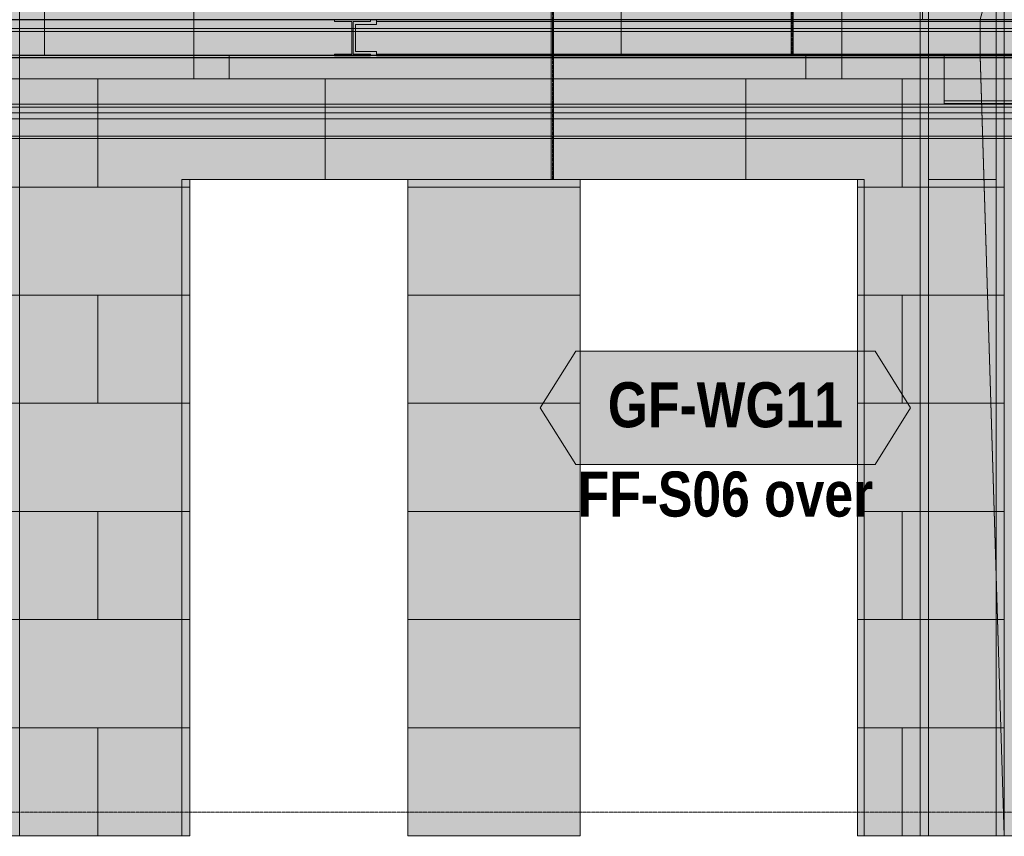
# Model space of a CAD drawing. Header units: millimetres. Extents: x -34902 to 4183, y -5139 to 9807.
# Tile 16 of 250: x -25165 to -21002, y -102 to 3351. Entities that reach past the tile are written whole.
import ezdxf
from ezdxf.enums import TextEntityAlignment as Align

# ---------------------------------------------------------------- set-up
doc = ezdxf.new("R2010")
doc.units = ezdxf.units.MM
doc.linetypes.add('DASHED', pattern=[1.524, 1.27, -0.254])
for name, color, linetype in [('FILL-C_9EB2DB', 7, 'Continuous'), ('FILL-EPS', 7, 'Continuous'), ('FILL-WHITE', 7, 'Continuous'), ('LINE-C_2E8C94', 7, 'Continuous'), ('LINE-C_337880', 7, 'Continuous'), ('LINE-INK', 7, 'Continuous'), ('LINE-STEEL', 7, 'Continuous'), ('LINE-STEEL-DASH', 7, 'DASHED'), ('LINE-TEAL_DK', 7, 'Continuous'), ('LINE-TEAL_DK-DASH', 7, 'DASHED'), ('TEXT-C_9E1A1A', 7, 'Continuous'), ('TEXT-TEAL_DK', 7, 'Continuous')]:
    doc.layers.add(name, color=color, linetype=linetype)
doc.styles.add('OpenSansCondensed-Bold', font='OpenSansCondensed-Bold.ttf')

msp = doc.modelspace()

# ---------------------------------------------------------------- hatches: boundary and pattern name
at = {"layer": 'FILL-C_9EB2DB', "true_color": 0x9eb2db}
h = msp.add_hatch(color=9, dxfattribs=at)
h.dxf.hatch_style = 1
h.paths.add_polyline_path([(-32278, 3300.8), (-32278, 3350), (-19010, 3350), (-19010, 3300.8)])
h = msp.add_hatch(color=9, dxfattribs=at)
h.dxf.hatch_style = 1
h.paths.add_polyline_path([(-32278, 3300.8), (-32278, 3350), (-19010, 3350), (-19010, 3300.8)])
h = msp.add_hatch(color=9, dxfattribs=at)
h.dxf.hatch_style = 1
h.paths.add_polyline_path([(-32278, 3313.5), (-32278, 3350), (-18737, 3350), (-18737, 3313.5)])
h = msp.add_hatch(color=9, dxfattribs=at)
h.dxf.hatch_style = 1
h.paths.add_polyline_path([(-32278, 3313.5), (-32278, 3350), (-18737, 3350), (-18737, 3313.5)])
h = msp.add_hatch(color=9, dxfattribs=at)
h.dxf.hatch_style = 1
h.paths.add_polyline_path([(-23835.7, 3350.1), (-23834.5, 3350), (-23834.1, 3350), (-23681.9, 3350), (-23681.9, 3343.2), (-23755.1, 3343.2), (-23755.1, 3204.4), (-23681.9, 3204.4), (-23681.9, 3197.6), (-23834.1, 3197.6), (-23834.1, 3204.4), (-23760.9, 3204.4), (-23760.9, 3343.2), (-23834.1, 3343.2), (-23834.1, 3350), (-23835.7, 3350.1), (-23835.7, 3350.1)])
h = msp.add_hatch(color=9, dxfattribs=at)
h.dxf.hatch_style = 1
h.paths.add_polyline_path([(-23834.1, 3197.6), (-23834.1, 3204.4), (-23760.9, 3204.4), (-23760.9, 3302), (-23760.9, 3343.2), (-23834.1, 3343.2), (-23834.1, 3350), (-23681.9, 3350), (-23681.9, 3343.2), (-23755.1, 3343.2), (-23755.1, 3204.4), (-23681.9, 3204.4), (-23681.9, 3197.6)])
h = msp.add_hatch(color=9, dxfattribs=at)
h.dxf.hatch_style = 1
h.paths.add_polyline_path([(-23745, 3216.6), (-23745, 3331), (-23657, 3331), (-23657, 3343.2), (-20707, 3343.2), (-20707, 3331), (-20619, 3331), (-20619, 3216.6), (-20707, 3216.6), (-20707, 3204.4), (-23657, 3204.4), (-23657, 3216.6)])
h = msp.add_hatch(color=9, dxfattribs=at)
h.dxf.hatch_style = 1
h.paths.add_polyline_path([(-23745, 3331), (-23657, 3331), (-23657, 3343.2), (-20707, 3343.2), (-20707, 3331), (-20619, 3331), (-20619, 3216.6), (-20707, 3216.6), (-20707, 3204.4), (-23657, 3204.4), (-23657, 3216.6), (-23745, 3216.6)])
h = msp.add_hatch(color=9, dxfattribs=at)
h.dxf.hatch_style = 1
h.paths.add_polyline_path([(-23745, 3216.6), (-23745, 3331), (-23657, 3331), (-23657, 3343.2), (-20707, 3343.2), (-20707, 3331), (-20619, 3331), (-20619, 3216.6), (-20707, 3216.6), (-20707, 3204.4), (-23657, 3204.4), (-23657, 3216.6)])
h = msp.add_hatch(color=9, dxfattribs=at)
h.dxf.hatch_style = 1
h.paths.add_polyline_path([(-23745, 3331), (-23657, 3331), (-23657, 3343.2), (-20707, 3343.2), (-20707, 3331), (-20619, 3331), (-20619, 3216.6), (-20707, 3216.6), (-20707, 3204.4), (-23657, 3204.4), (-23657, 3216.6), (-23745, 3216.6)])
h = msp.add_hatch(color=9, dxfattribs=at)
h.dxf.hatch_style = 1
h.paths.add_polyline_path([(-23681.9, 3350), (-23680.3, 3350.1), (-23680.3, 3350.1), (-23680.3, 3350.1)])
h = msp.add_hatch(color=9, dxfattribs=at)
h.dxf.hatch_style = 1
h.paths.add_polyline_path([(-23657, 3343.2), (-23657, 3350), (-20707, 3350), (-20707, 3343.2)])
h = msp.add_hatch(color=9, dxfattribs=at)
h.dxf.hatch_style = 1
h.paths.add_polyline_path([(-23657, 3343.2), (-23657, 3350), (-20707, 3350), (-20707, 3343.2)])
h = msp.add_hatch(color=9, dxfattribs=at)
h.dxf.hatch_style = 1
h.paths.add_polyline_path([(-23657, 3343.2), (-23657, 3350), (-20707, 3350), (-20707, 3343.2)])
h = msp.add_hatch(color=9, dxfattribs=at)
h.dxf.hatch_style = 1
h.paths.add_polyline_path([(-23657, 3343.2), (-23657, 3350), (-20707, 3350), (-20707, 3343.2)])
h = msp.add_hatch(color=9, dxfattribs=at)
h.dxf.hatch_style = 1
h.paths.add_polyline_path([(-32278, 2992.9), (-32278, 3313.5), (-18737, 3313.5), (-18737, 2992.9)])
h = msp.add_hatch(color=9, dxfattribs=at)
h.dxf.hatch_style = 1
h.paths.add_polyline_path([(-32278, 3313.5), (-18737, 3313.5), (-18737, 2992.9), (-32278, 2992.9)])
h = msp.add_hatch(color=9, dxfattribs=at)
h.dxf.hatch_style = 1
h.paths.add_polyline_path([(-32278, 2980.2), (-32278, 3300.8), (-19010, 3300.8), (-19010, 2980.2)])
h = msp.add_hatch(color=9, dxfattribs=at)
h.dxf.hatch_style = 1
h.paths.add_polyline_path([(-32278, 3300.8), (-19010, 3300.8), (-19010, 2980.2), (-32278, 2980.2)])
h = msp.add_hatch(color=9, dxfattribs=at)
h.dxf.hatch_style = 1
h.paths.add_polyline_path([(-23834.1, 3197.6), (-23834.1, 3204.4), (-23760.9, 3204.4), (-23760.9, 3302), (-23755.1, 3302), (-23755.1, 3204.4), (-23681.9, 3204.4), (-23681.9, 3197.6)])
h = msp.add_hatch(color=9, dxfattribs=at)
h.dxf.hatch_style = 1
h.paths.add_polyline_path([(-32278, 3100), (-32278, 3200), (-19010, 3200), (-19010, 3100)])
h = msp.add_hatch(color=9, dxfattribs=at)
h.dxf.hatch_style = 1
h.paths.add_polyline_path([(-32278, 3190), (-32278, 3200), (-19010, 3200), (-19010, 3190)])
h = msp.add_hatch(color=9, dxfattribs=at)
h.dxf.hatch_style = 1
h.paths.add_polyline_path([(-32278, 3100), (-32278, 3190), (-19010, 3190), (-19010, 3100)])
h = msp.add_hatch(color=9, dxfattribs=at)
h.dxf.hatch_style = 1
h.paths.add_polyline_path([(-32276, 3190), (-32276, 3200), (-19011, 3200), (-19011, 3190)])
h = msp.add_hatch(color=9, dxfattribs=at)
h.dxf.hatch_style = 1
h.paths.add_polyline_path([(-32276, 3100), (-32276, 3200), (-19011, 3200), (-19011, 3100)])
h = msp.add_hatch(color=9, dxfattribs=at)
h.dxf.hatch_style = 1
h.paths.add_polyline_path([(-32276, 3100), (-32276, 3190), (-19011, 3190), (-19011, 3100)])
h = msp.add_hatch(color=9, dxfattribs=at)
h.dxf.hatch_style = 1
h.paths.add_polyline_path([(-25553, 2858.3), (-25553, 3172), (-25447, 3172), (-25447, 3190.3), (-19059, 3190.3), (-19059, 3178), (-18962, 3178), (-18962, 2870.6), (-19059, 2870.6), (-19059, 2858.3), (-25447, 2858.3)])
h = msp.add_hatch(color=9, dxfattribs=at)
h.dxf.hatch_style = 1
h.paths.add_polyline_path([(-25553, 3172), (-25447, 3172), (-25447, 3190.3), (-19059, 3190.3), (-19059, 3178), (-18962, 3178), (-18962, 2870.6), (-19059, 2870.6), (-19059, 2858.3), (-25447, 2858.3), (-25553, 2858.3)])
h = msp.add_hatch(color=9, dxfattribs=at)
h.dxf.hatch_style = 1
h.paths.add_polyline_path([(-25447, 3190.3), (-25447, 3200), (-19059, 3200), (-19059, 3190.3)])
h = msp.add_hatch(color=9, dxfattribs=at)
h.dxf.hatch_style = 1
h.paths.add_polyline_path([(-25447, 3200), (-19059, 3200), (-19059, 3190.3), (-25447, 3190.3)])
h = msp.add_hatch(color=9, dxfattribs=at)
h.dxf.hatch_style = 1
h.paths.add_polyline_path([(-23657, 3197.6), (-23657, 3204.4), (-20707, 3204.4), (-20707, 3197.6)])
h = msp.add_hatch(color=9, dxfattribs=at)
h.dxf.hatch_style = 1
h.paths.add_polyline_path([(-23657, 3197.6), (-23657, 3204.4), (-20707, 3204.4), (-20707, 3197.6)])
h = msp.add_hatch(color=9, dxfattribs=at)
h.dxf.hatch_style = 1
h.paths.add_polyline_path([(-23657, 3197.6), (-23657, 3204.4), (-20707, 3204.4), (-20707, 3197.6)])
h = msp.add_hatch(color=9, dxfattribs=at)
h.dxf.hatch_style = 1
h.paths.add_polyline_path([(-23657, 3197.6), (-23657, 3204.4), (-20707, 3204.4), (-20707, 3197.6)])
h = msp.add_hatch(color=9, dxfattribs=at)
h.dxf.hatch_style = 1
h.paths.add_polyline_path([(-21256, 3189), (-21256, 3200), (-19041, 3200), (-19041, 3189)])
h = msp.add_hatch(color=9, dxfattribs=at)
h.dxf.hatch_style = 1
h.paths.add_polyline_path([(-21256, 3200), (-19041, 3200), (-19041, 3189), (-21256, 3189)])
h = msp.add_hatch(color=9, dxfattribs=at)
h.dxf.hatch_style = 1
h.paths.add_polyline_path([(-21256, 3007.8), (-21256, 3189), (-19041, 3189), (-19041, 3139), (-18838, 3139), (-18838, 3007.8), (-19041, 3007.8)])
h = msp.add_hatch(color=9, dxfattribs=at)
h.dxf.hatch_style = 1
h.paths.add_polyline_path([(-21256, 3189), (-19041, 3189), (-19041, 3139), (-18838, 3139), (-18838, 3007.8), (-19041, 3007.8), (-21256, 3007.8)])
h = msp.add_hatch(color=9, dxfattribs=at)
h.dxf.hatch_style = 1
h.paths.add_polyline_path([(-21256, 2996.8), (-21256, 3007.8), (-19041, 3007.8), (-18838, 3007.8), (-18838, 2996.8), (-19041, 2996.8)])
h = msp.add_hatch(color=9, dxfattribs=at)
h.dxf.hatch_style = 1
h.paths.add_polyline_path([(-21256, 3007.8), (-19041, 3007.8), (-18838, 3007.8), (-18838, 2996.8), (-19041, 2996.8), (-21256, 2996.8)])
h = msp.add_hatch(color=9, dxfattribs=at)
h.dxf.hatch_style = 1
h.paths.add_polyline_path([(-32278, 2956.4), (-32278, 2992.9), (-18737, 2992.9), (-18737, 2956.4)])
h = msp.add_hatch(color=9, dxfattribs=at)
h.dxf.hatch_style = 1
h.paths.add_polyline_path([(-32278, 2956.4), (-32278, 2992.9), (-18737, 2992.9), (-18737, 2956.4)])
h = msp.add_hatch(color=9, dxfattribs=at)
h.dxf.hatch_style = 1
h.paths.add_polyline_path([(-32278, 2931), (-32278, 2980.2), (-19010, 2980.2), (-19010, 2931)])
h = msp.add_hatch(color=9, dxfattribs=at)
h.dxf.hatch_style = 1
h.paths.add_polyline_path([(-32278, 2931), (-32278, 2980.2), (-19010, 2980.2), (-19010, 2931)])
h = msp.add_hatch(color=9, dxfattribs=at)
h.dxf.hatch_style = 1
h.paths.add_polyline_path([(-25553, 2848.6), (-25553, 2858.3), (-25447, 2858.3), (-19059, 2858.3), (-19059, 2848.6), (-25447, 2848.6)])
h = msp.add_hatch(color=9, dxfattribs=at)
h.dxf.hatch_style = 1
h.paths.add_polyline_path([(-25553, 2848.6), (-25553, 2858.3), (-19059, 2858.3), (-19059, 2848.6), (-25447, 2848.6)])
at = {"layer": 'FILL-EPS', "true_color": 0xccffff}
h = msp.add_hatch(color=7, dxfattribs=at)
h.dxf.hatch_style = 1
h.paths.add_polyline_path([(-32805.5, 3971.5), (-30552, 6225), (-21348, 6225), (-21348, 3350), (-32805.5, 3350)])
h = msp.add_hatch(color=7, dxfattribs=at)
h.dxf.hatch_style = 1
h.paths.add_polyline_path([(-32805.5, 3350), (-32805.5, 3971.5), (-30552, 6225), (-21348, 6225), (-21348, 3350)])
h = msp.add_hatch(color=7, dxfattribs=at)
h.dxf.hatch_style = 1
h.paths.add_polyline_path([(-25390.4, 3800), (-19126.3, 3800), (-19126.3, -100), (-19129.5, -100), (-19129.5, 3200.5), (-25233, 3200.5), (-25233, -100), (-25390.4, -100)])
h = msp.add_hatch(color=7, dxfattribs=at)
h.dxf.hatch_style = 1
h.paths.add_polyline_path([(-25165.4, 3725), (-21358.8, 3725), (-21358.8, -100), (-21623.2, -100), (-21623.2, 2675), (-24445.2, 2675), (-24445.2, -100), (-25165.4, -100)])
h = msp.add_hatch(color=7, dxfattribs=at)
h.dxf.hatch_style = 1
h.paths.add_polyline_path([(-21358.8, 3725), (-21002.9, 3725), (-21002.9, -100), (-21358.8, -100)])
h = msp.add_hatch(color=7, dxfattribs=at)
h.dxf.hatch_style = 1
h.paths.add_polyline_path([(-21358.8, 3351), (-21358.8, 3351.3), (-21358.8, 3351.3), (-21358.8, 3725), (-21358.5, 3725), (-21002.9, 3725), (-21002.9, -100), (-21358.5, -100), (-21358.6, -101.6), (-21358.7, -101.6), (-21358.7, -101.6), (-21358.8, -101.6), (-21358.8, 3198.7), (-21358.5, 3198.7), (-21104.5, 3198.7), (-21104.5, 3351.3), (-21358.5, 3351.3)])
h = msp.add_hatch(color=7, dxfattribs=at)
h.dxf.hatch_style = 1
h.paths.add_polyline_path([(-21358.5, 3725), (-21002.9, 3725), (-21002.9, -100), (-21358.5, -100), (-21358.5, 3198.7), (-21104.5, 3198.7), (-21104.5, 3351.3), (-21358.5, 3351.3)])
h = msp.add_hatch(color=7, dxfattribs=at)
h.dxf.hatch_style = 1
h.paths.add_polyline_path([(-21358.5, 3725), (-21002.9, 3725), (-21002.9, -100), (-21358.5, -100), (-21358.5, -101.6), (-21358.5, 3198.7), (-21358.5, 3198.8)])
h.paths.add_polyline_path([(-21358.5, 3198.7), (-21104.5, 3198.7), (-21104.5, 3351.3), (-21358.5, 3351.3)], flags=0)
h = msp.add_hatch(color=7, dxfattribs=at)
h.dxf.hatch_style = 1
h.paths.add_polyline_path([(-21358.5, -100), (-21358.5, 3351.3), (-21358.5, 3351.3), (-21358.5, 3725), (-21002.9, 3725), (-21002.9, 3198.7), (-21002.9, -100)])
h = msp.add_hatch(color=7, dxfattribs=at)
h.dxf.hatch_style = 1
h.paths.add_polyline_path([(-21104.5, 3197.1), (-21104.5, 3198.7), (-21104.5, 3351.3), (-21002.9, 3725), (-21002.9, -100), (-21104.4, 3197.1)])
h = msp.add_hatch(color=7, dxfattribs=at)
h.dxf.hatch_style = 1
h.paths.add_polyline_path([(-21002.9, 3725), (-18990.6, 3725), (-18990.6, -100), (-21002.9, -100)])
h.paths.add_polyline_path([(-19598.2, 1025), (-19598.2, 2825), (-20283.2, 2825), (-20283.2, 1025)], flags=0)
h = msp.add_hatch(color=7, dxfattribs=at)
h.dxf.hatch_style = 1
h.paths.add_polyline_path([(-21002.9, 3350), (-21002.9, 3725), (-18990.6, 3725), (-18990.6, 3350)])
h = msp.add_hatch(color=7, dxfattribs=at)
h.dxf.hatch_style = 1
h.paths.add_polyline_path([(-25390.4, 3351.3), (-19126.3, 3351.3), (-19126.3, 3198.7), (-19129.5, 3198.7), (-19129.5, 3200.5), (-25233, 3200.5), (-25233, 3198.7), (-25390.4, 3198.7)])
h = msp.add_hatch(color=7, dxfattribs=at)
h.dxf.hatch_style = 1
h.paths.add_polyline_path([(-25165.4, 3198.7), (-25165.4, 3351.3), (-21358.8, 3351.3), (-21358.8, 3198.7)])
h = msp.add_hatch(color=7, dxfattribs=at)
h.dxf.hatch_style = 1
h.paths.add_polyline_path([(-21358.8, 3198.7), (-21358.8, 3351.3), (-21104.5, 3351.3), (-21104.5, 3198.7)])
h = msp.add_hatch(color=7, dxfattribs=at)
h.dxf.hatch_style = 1
h.paths.add_polyline_path([(-21104.5, 3198.7), (-21104.5, 3351.3), (-21002.9, 3351.3), (-21002.9, 3198.7)])
h = msp.add_hatch(color=7, dxfattribs=at)
h.dxf.hatch_style = 1
h.paths.add_polyline_path([(-21002.9, 3200), (-21002.9, 3350), (-18990.6, 3350), (-18990.6, 3200)])
h = msp.add_hatch(color=7, dxfattribs=at)
h.dxf.hatch_style = 1
h.paths.add_polyline_path([(-32814.9, 3198.7), (-32789.9, 3198.7), (-32789.9, 3200), (-21323.5, 3200), (-21323.5, -100), (-21595.2, -100), (-21595.2, 2675), (-22795.2, 2675), (-22795.2, -100), (-23524.5, -100), (-23524.5, 2675.5), (-24480, 2675.5), (-24480, -100), (-26849.5, -100), (-26849.5, 2675.5), (-27805, 2675.5), (-27805, -100), (-32814.9, -100)])
h = msp.add_hatch(color=7, dxfattribs=at)
h.dxf.hatch_style = 1
h.paths.add_polyline_path([(-32814.9, -100), (-32814.9, 3198.7), (-32789.9, 3198.7), (-32789.9, 3200), (-21323.5, 3200), (-21323.5, -100), (-21595.2, -100), (-21595.2, 2675), (-22795.2, 2675), (-22795.2, -100), (-23524.5, -100), (-23524.5, 2675.5), (-24480, 2675.5), (-24480, -100), (-26849.5, -100), (-26849.5, 2675.5), (-27803.4, 2675.5), (-27803.4, 2675.3), (-27805, 2675.5), (-27805, -100)])
h = msp.add_hatch(color=7, dxfattribs=at)
h.dxf.hatch_style = 1
h.paths.add_polyline_path([(-25165.4, -100), (-25165.4, 3198.7), (-21358.8, 3198.7), (-21358.8, -100), (-21623.2, -100), (-21623.2, 2675), (-24445.2, 2675), (-24445.2, -100)])
h = msp.add_hatch(color=7, dxfattribs=at)
h.dxf.hatch_style = 1
h.paths.add_polyline_path([(-21358.5, -100), (-21358.5, 3198.7), (-21104.5, 3198.7), (-21002.9, -100)])
h = msp.add_hatch(color=7, dxfattribs=at)
h.dxf.hatch_style = 1
h.paths.add_polyline_path([(-21323.5, 3200), (-21323.5, 3200), (-21323.5, 3201.6), (-21323.4, 3201.6), (-21323.3, 3200), (-21037.5, 3200), (-21037.5, -100), (-21323.3, -100), (-21323.3, -100), (-21323.3, -100), (-21323.5, -100), (-21323.5, 3200)])
h = msp.add_hatch(color=7, dxfattribs=at)
h.dxf.hatch_style = 1
h.paths.add_polyline_path([(-21323.5, 3200), (-21322, 3200.4), (-21321.9, 3200.3), (-21321.9, 3200.3), (-21321.9, 3200.2), (-21321.9, 3200.2), (-21321.9, 3200.2), (-21321.9, 3200.2), (-21321.9, 3200.1), (-21321.9, 3200.1), (-21321.9, 3200.1), (-21321.9, 3200.1), (-21321.9, 3200), (-21321.9, 3200)])
h = msp.add_hatch(color=7, dxfattribs=at)
h.dxf.hatch_style = 1
h.paths.add_polyline_path([(-21323.5, -100), (-21323.5, 3200), (-21037.5, 3200), (-21037.5, -100)])
h = msp.add_hatch(color=7, dxfattribs=at)
h.dxf.hatch_style = 1
h.paths.add_polyline_path([(-21323.3, 3200), (-21037.5, 3200), (-21037.5, 3198.7), (-21037.5, 3198.7), (-21323.3, 3198.7)])
h = msp.add_hatch(color=7, dxfattribs=at)
h.dxf.hatch_style = 1
h.paths.add_polyline_path([(-21323.3, -100), (-21323.3, 3200), (-21037.5, 3200), (-21037.5, -100)])
h = msp.add_hatch(color=7, dxfattribs=at)
h.dxf.hatch_style = 1
h.paths.add_polyline_path([(-21323.3, 3198.7), (-21037.5, 3198.7), (-21037.5, -100), (-21323.3, -100)])
h = msp.add_hatch(color=7, dxfattribs=at)
h.dxf.hatch_style = 1
h.paths.add_polyline_path([(-21002.9, -100), (-21002.9, 3200), (-18990.6, 3200), (-18990.6, -100)])
h.paths.add_polyline_path([(-20283.2, 1080.2), (-20283.2, 1025), (-19598.2, 1025), (-19598.2, 2825), (-20283.2, 2825)], flags=0)
h = msp.add_hatch(color=7, dxfattribs=at)
h.dxf.hatch_style = 1
h.paths.add_polyline_path([(-21323.3, -100), (-21323.3, 2675.5), (-21037.5, 2675.5), (-21037.5, -100)])
h = msp.add_hatch(color=7, dxfattribs=at)
h.dxf.hatch_style = 1
h.paths.add_polyline_path([(-21323.3, 2675.5), (-21037.5, 2675.5), (-21037.5, -100), (-21323.3, -100)])
at = {"layer": 'FILL-WHITE', "true_color": 0xffffff}
h = msp.add_hatch(color=7, dxfattribs=at)
h.dxf.hatch_style = 1
h.paths.add_polyline_path([(-25233, 3200), (-19130, 3200), (-19130, -100), (-21002.9, -100), (-21037.5, -100), (-21323.3, -100), (-21323.5, -100), (-21358.5, -100), (-21358.8, -100), (-21595.2, -100), (-21623.2, -100), (-21623.2, 2675), (-22795.2, 2675), (-22795.2, -100), (-23524.5, -100), (-23524.5, 2675), (-24445.2, 2675), (-24445.2, -100), (-24480, -100), (-25165.4, -100), (-25233, -100)])
h = msp.add_hatch(color=7, dxfattribs=at)
h.dxf.hatch_style = 1
h.paths.add_polyline_path([(-19130, 3200), (-19130, -100), (-21002.9, -100), (-21037.5, -100), (-21323.3, -100), (-21323.5, -100), (-21358.5, -100), (-21358.8, -100), (-21595.2, -100), (-21623.2, -100), (-21623.2, 2675), (-22795.2, 2675), (-22795.2, -100), (-23524.5, -100), (-23524.5, 2675), (-24445.2, 2675), (-24445.2, -100), (-24480, -100), (-25165.4, -100), (-25233, -100), (-25233, 3200)])
h = msp.add_hatch(color=7, dxfattribs=at)
h.dxf.hatch_style = 1
h.paths.add_polyline_path([(-19130, 3200), (-19130, -100), (-21002.9, -100), (-21037.5, -100), (-21323.3, -100), (-21323.5, -100), (-21358.5, -100), (-21358.8, -100), (-21595.2, -100), (-21623.2, -100), (-21623.2, 2675), (-22795.2, 2675), (-22795.2, -100), (-23524.5, -100), (-23524.5, 2675), (-24445.2, 2675), (-24445.2, -100), (-24480, -100), (-25165.4, -100), (-25233, -100), (-25233, 3200)])
h = msp.add_hatch(color=7, dxfattribs=at)
h.dxf.hatch_style = 1
h.paths.add_polyline_path([(-22964.2, 1710), (-22814.2, 1950), (-21548.8, 1950), (-21398.8, 1710), (-21548.8, 1470), (-22814.2, 1470)])

# ---------------------------------------------------------------- linework, layer by layer
at = {"layer": 'LINE-C_2E8C94', "lineweight": 5}
for points in [[(-32805.5, 3971.5), (-32805.5, 3971.5), (-32805.5, 3971.5), (-30552, 6225), (-21348, 6225), (-21348, 3350), (-21348, 3350), (-32805.5, 3350)], [(-32805.5, 3350), (-32805.5, 3971.5), (-30552, 6225), (-21348, 6225), (-21348, 3350)], [(-25390.4, 3800), (-19126.3, 3800), (-19126.3, -100), (-19129.5, -100), (-19129.5, 3200.5), (-25233, 3200.5), (-25233, -100), (-25390.4, -100), (-25390.4, -100), (-25390.4, -100), (-25390.4, -100), (-25390.4, 3800)], [(-25165.4, 3725), (-21358.8, 3725), (-21358.8, -100), (-21623.2, -100), (-21623.2, 2675), (-24445.2, 2675), (-24445.2, -100), (-25165.4, -100)], [(-21358.8, 3725), (-21002.9, 3725), (-21002.9, -100), (-21358.8, -100)], [(-21358.8, 3351), (-21358.8, 3351.3), (-21358.8, 3351.3), (-21358.8, 3725), (-21358.5, 3725), (-21002.9, 3725), (-21002.9, -100), (-21358.5, -100), (-21358.6, -101.6), (-21358.7, -101.6), (-21358.7, -101.6), (-21358.8, -101.6), (-21358.8, 3198.7), (-21358.5, 3198.7), (-21104.5, 3198.7), (-21104.5, 3351.3), (-21358.5, 3351.3)], [(-21358.5, 3725), (-21002.9, 3725), (-21002.9, -100), (-21358.5, -100), (-21358.5, 3198.7), (-21104.5, 3198.7), (-21104.5, 3351.3), (-21358.5, 3351.3)], [(-21358.5, 3725), (-21002.9, 3725), (-21002.9, -100), (-21358.5, -100), (-21358.5, -101.6), (-21358.5, 3198.7), (-21358.5, 3198.8)], [(-21358.5, -100), (-21358.5, -100), (-21358.5, 3351.3), (-21358.5, 3351.3), (-21358.5, 3725), (-21002.9, 3725), (-21002.9, 3725), (-21002.9, 3198.7), (-21002.9, 3198.7), (-21002.9, -100)], [(-21104.5, 3197.1), (-21104.5, 3198.7), (-21104.5, 3198.7), (-21104.5, 3351.3), (-21002.9, 3725), (-21002.9, 3725), (-21002.9, -100), (-21104.4, 3197.1)], [(-21002.9, 3725), (-18990.6, 3725), (-18990.6, -100), (-21002.9, -100)], [(-21002.9, 3350), (-21002.9, 3725), (-18990.6, 3725), (-18990.6, 3350)], [(-25390.4, 3351.3), (-19126.3, 3351.3), (-19126.3, 3198.7), (-19129.5, 3198.7), (-19129.5, 3200.5), (-25233, 3200.5), (-25233, 3198.7), (-25390.4, 3198.7)], [(-25165.4, 3198.7), (-25165.4, 3198.7), (-25165.4, 3351.3), (-21358.8, 3351.3), (-21358.8, 3351.3), (-21358.8, 3351.3), (-21358.8, 3198.7), (-25165.4, 3198.7)], [(-21358.8, 3198.7), (-21358.8, 3351.3), (-21104.5, 3351.3), (-21104.5, 3198.7)], [(-21358.5, 3198.7), (-21104.5, 3198.7), (-21104.5, 3351.3), (-21358.5, 3351.3)], [(-21104.5, 3198.7), (-21104.5, 3198.7), (-21104.5, 3198.7), (-21104.5, 3351.3), (-21002.9, 3351.3), (-21002.9, 3351.3), (-21002.9, 3351.3), (-21002.9, 3351.3), (-21002.9, 3198.7), (-21104.5, 3198.7)], [(-21002.9, 3200), (-21002.9, 3200), (-21002.9, 3350), (-18990.6, 3350), (-18990.6, 3350), (-18990.6, 3350), (-18990.6, 3200), (-21002.9, 3200)], [(-32814.9, 3198.7), (-32789.9, 3198.7), (-32789.9, 3200), (-21323.5, 3200), (-21323.5, -100), (-21595.2, -100), (-21595.2, 2675), (-22795.2, 2675), (-22795.2, -100), (-23524.5, -100), (-23524.5, 2675.5), (-24480, 2675.5), (-24480, -100), (-26849.5, -100), (-26849.5, 2675.5), (-27805, 2675.5), (-27805, -100), (-32814.9, -100)], [(-32814.9, -100), (-32814.9, 3198.7), (-32789.9, 3198.7), (-32789.9, 3200), (-21323.5, 3200), (-21323.5, -100), (-21595.2, -100), (-21595.2, 2675), (-22795.2, 2675), (-22795.2, -100), (-23524.5, -100), (-23524.5, 2675.5), (-24480, 2675.5), (-24480, -100), (-26849.5, -100), (-26849.5, 2675.5), (-27803.4, 2675.5), (-27803.4, 2675.3), (-27805, 2675.5), (-27805, -100)], [(-25165.4, -100), (-25165.4, -100), (-25165.4, -100), (-25165.4, 3198.7), (-25165.4, 3198.7), (-21358.8, 3198.7), (-21358.8, 3198.7), (-21358.8, 3198.7), (-21358.8, -100), (-21623.2, -100), (-21623.2, -100), (-21623.2, 2675), (-24445.2, 2675), (-24445.2, -100), (-25165.4, -100)], [(-21358.5, -100), (-21358.5, -100), (-21358.5, 3198.7), (-21104.5, 3198.7), (-21104.5, 3198.7), (-21104.5, 3198.7), (-21104.5, 3198.7), (-21002.9, -100), (-21358.5, -100)], [(-21323.5, 3200), (-21323.5, 3200), (-21323.5, 3201.6), (-21323.4, 3201.6), (-21323.3, 3200), (-21037.5, 3200), (-21037.5, -100), (-21323.3, -100), (-21323.3, -100), (-21323.3, -100), (-21323.5, -100), (-21323.5, 3200)], [(-21323.5, 3200), (-21322, 3200.4), (-21321.9, 3200.3), (-21321.9, 3200.3), (-21321.9, 3200.2), (-21321.9, 3200.2), (-21321.9, 3200.2), (-21321.9, 3200.2), (-21321.9, 3200.1), (-21321.9, 3200.1), (-21321.9, 3200.1), (-21321.9, 3200.1), (-21321.9, 3200), (-21321.9, 3200)], [(-21323.5, -100), (-21323.5, 3200), (-21037.5, 3200), (-21037.5, -100)], [(-21323.3, 3200), (-21037.5, 3200), (-21037.5, 3198.7), (-21037.5, 3198.7), (-21323.3, 3198.7), (-21323.3, 3200)], [(-21323.3, -100), (-21323.3, 3200), (-21037.5, 3200), (-21037.5, -100)], [(-21323.3, 3198.7), (-21323.3, 3198.7), (-21323.3, 3198.7), (-21037.5, 3198.7), (-21037.5, -100), (-21037.5, -100), (-21037.5, -100), (-21037.5, -100), (-21323.3, -100), (-21323.3, 3198.7)], [(-21002.9, -100), (-21002.9, 3200), (-18990.6, 3200), (-18990.6, -100)], [(-21323.3, -100), (-21323.3, 2675.5), (-21037.5, 2675.5), (-21037.5, -100)], [(-21323.3, 2675.5), (-21037.5, 2675.5), (-21037.5, -100), (-21323.3, -100)]]:
    msp.add_lwpolyline(points, close=True, dxfattribs=at)
at = {"layer": 'LINE-C_337880', "lineweight": 5}
for p, q in [((-25060.2, 3201.5), (-25060.2, 3557.6)), ((-24428.8, 3100.4), (-24428.8, 3557.6)), ((-22917.5, 3100.4), (-22917.5, 3557.6)), ((-22907.9, 3100.4), (-22907.9, 3557.6)), ((-22621.8, 3201.5), (-22621.8, 3557.6)), ((-21904.1, 3201.5), (-21904.1, 3557.6)), ((-21894.6, 3201.5), (-21894.6, 3557.6)), ((-21688.7, 3100.4), (-21688.7, 3557.6)), ((-21323.3, 3100.4), (-21323.3, 3557.6)), ((-21037.5, 3100.4), (-21037.5, 3557.6)), ((-25060.2, 3201.5), (-25060.2, 3350.3)), ((-24428.8, 3199.7), (-24428.8, 3350.3)), ((-22917.5, 3199.7), (-22917.5, 3350.3)), ((-22907.9, 3199.7), (-22907.9, 3350.3)), ((-22621.8, 3201.5), (-22621.8, 3350.3)), ((-21904.1, 3201.5), (-21904.1, 3350.3)), ((-21894.6, 3201.5), (-21894.6, 3350.3)), ((-21688.7, 3199.7), (-21688.7, 3350.3)), ((-24428.8, 3100.4), (-24428.8, 3197.7)), ((-24279.2, 3100.4), (-24279.2, 3199)), ((-24279.2, 3100.4), (-24279.2, 3199)), ((-22917.5, 3100.4), (-22917.5, 3197.7)), ((-22907.9, 3100.4), (-22907.9, 3197.7)), ((-21840.8, 3100.4), (-21840.8, 3199)), ((-21840.8, 3100.4), (-21840.8, 3199)), ((-21688.7, 3100.4), (-21688.7, 3197.7)), ((-26311.2, 3100.4), (-24279.2, 3100.4)), ((-26311.2, 3100.4), (-24279.2, 3100.4)), ((-25164.4, 3100.4), (-24835.2, 3100.4)), ((-25164.4, 3100.4), (-24835.2, 3100.4)), ((-24835.2, 2643.2), (-24835.2, 3100.4)), ((-24835.2, 3100.4), (-24428.8, 3100.4)), ((-24835.2, 2643.2), (-24835.2, 3100.4)), ((-24835.2, 3100.4), (-24428.8, 3100.4)), ((-24428.8, 3100.4), (-22917.5, 3100.4)), ((-24428.8, 3100.4), (-22917.5, 3100.4)), ((-24279.2, 3100.4), (-23872.8, 3100.4)), ((-24279.2, 3100.4), (-23872.8, 3100.4)), ((-23872.8, 2676.5), (-23872.8, 3100.4)), ((-23872.8, 3100.4), (-21840.8, 3100.4)), ((-23872.8, 2676.5), (-23872.8, 3100.4)), ((-23872.8, 3100.4), (-21840.8, 3100.4)), ((-22917.4, 2676), (-22917.4, 3100.4)), ((-22917.4, 2676), (-22917.4, 3100.4)), ((-22907.9, 2676), (-22907.9, 3100.4)), ((-22907.9, 3100.4), (-22095.1, 3100.4)), ((-22907.9, 2676), (-22907.9, 3100.4)), ((-22907.9, 3100.4), (-22095.1, 3100.4)), ((-22095.1, 2676), (-22095.1, 3100.4)), ((-22095.1, 3100.4), (-21688.7, 3100.4)), ((-22095.1, 2676), (-22095.1, 3100.4)), ((-22095.1, 3100.4), (-21688.7, 3100.4)), ((-21840.8, 3100.4), (-21434.4, 3100.4)), ((-21840.8, 3100.4), (-21434.4, 3100.4)), ((-21688.7, 3100.4), (-21359.8, 3100.4)), ((-21688.7, 3100.4), (-21359.8, 3100.4)), ((-21434.4, 2643.2), (-21434.4, 3100.4)), ((-21434.4, 3100.4), (-21324.5, 3100.4)), ((-21434.4, 2643.2), (-21434.4, 3100.4)), ((-21434.4, 3100.4), (-21324.5, 3100.4)), ((-21357.8, 3100.4), (-21003.9, 3100.4)), ((-21357.8, 3100.4), (-21003.9, 3100.4)), ((-21357.5, 3100.4), (-21003.9, 3100.4)), ((-21357.5, 3100.4), (-21102.4, 3100.4)), ((-21357.5, 3100.4), (-21003.9, 3100.4)), ((-21357.5, 3100.4), (-21323.3, 3100.4)), ((-21323.3, 3100.4), (-21037.5, 3100.4)), ((-21323.3, 2643.2), (-21323.3, 3100.4)), ((-21322.5, 3100.4), (-21038.5, 3100.4)), ((-21322.5, 3100.4), (-21038.5, 3100.4)), ((-21322.3, 3100.4), (-21038.5, 3100.4)), ((-21322.3, 3100.4), (-21038.5, 3100.4)), ((-21100.4, 3100.4), (-21003.9, 3100.4)), ((-21037.5, 3100.4), (-21003.9, 3100.4)), ((-21037.5, 2643.2), (-21037.5, 3100.4)), ((-26311.2, 2643.2), (-24481, 2643.2)), ((-26311.2, 2643.2), (-24481, 2643.2)), ((-25164.4, 2643.2), (-24835.2, 2643.2)), ((-25164.4, 2643.2), (-24835.2, 2643.2)), ((-24835.2, 2643.2), (-24446.2, 2643.2)), ((-24835.2, 2643.2), (-24446.2, 2643.2)), ((-23523.5, 2643.2), (-22796.2, 2643.2)), ((-23523.5, 2643.2), (-22796.2, 2643.2)), ((-21622.2, 2643.2), (-21359.8, 2643.2)), ((-21622.2, 2643.2), (-21359.8, 2643.2)), ((-21594.2, 2643.2), (-21434.4, 2643.2)), ((-21594.2, 2643.2), (-21434.4, 2643.2)), ((-21434.4, 2643.2), (-21324.5, 2643.2)), ((-21434.4, 2643.2), (-21324.5, 2643.2)), ((-21357.8, 2643.2), (-21003.9, 2643.2)), ((-21357.8, 2643.2), (-21003.9, 2643.2)), ((-21357.5, 2643.2), (-21003.9, 2643.2)), ((-21357.5, 2643.2), (-21088.4, 2643.2)), ((-21357.5, 2643.2), (-21003.9, 2643.2)), ((-21357.5, 2643.2), (-21323.3, 2643.2)), ((-21323.3, 2643.2), (-21037.5, 2643.2)), ((-21323.3, 2186), (-21323.3, 2643.2)), ((-21322.5, 2643.2), (-21038.5, 2643.2)), ((-21322.5, 2643.2), (-21038.5, 2643.2)), ((-21322.3, 2643.2), (-21038.5, 2643.2)), ((-21322.3, 2643.2), (-21038.5, 2643.2)), ((-21322.3, 2643.2), (-21038.5, 2643.2)), ((-21322.3, 2643.2), (-21038.5, 2643.2)), ((-21086.4, 2643.2), (-21003.9, 2643.2)), ((-21037.5, 2643.2), (-21003.9, 2643.2)), ((-21037.5, 2186), (-21037.5, 2643.2)), ((-26848.5, 2186), (-24481, 2186)), ((-26848.5, 2186), (-24481, 2186)), ((-25164.4, 2186), (-24835.2, 2186)), ((-25164.4, 2186), (-24835.2, 2186)), ((-24835.2, 1728.8), (-24835.2, 2186)), ((-24835.2, 2186), (-24446.2, 2186)), ((-24835.2, 1728.8), (-24835.2, 2186)), ((-24835.2, 2186), (-24446.2, 2186)), ((-23523.5, 2186), (-22796.2, 2186)), ((-23523.5, 2186), (-22796.2, 2186)), ((-21622.2, 2186), (-21359.8, 2186)), ((-21622.2, 2186), (-21359.8, 2186)), ((-21594.2, 2186), (-21434.4, 2186)), ((-21594.2, 2186), (-21434.4, 2186)), ((-21434.4, 1728.8), (-21434.4, 2186)), ((-21434.4, 2186), (-21324.5, 2186)), ((-21434.4, 1728.8), (-21434.4, 2186)), ((-21434.4, 2186), (-21324.5, 2186)), ((-21357.8, 2186), (-21003.9, 2186)), ((-21357.8, 2186), (-21003.9, 2186)), ((-21357.5, 2186), (-21003.9, 2186)), ((-21357.5, 2186), (-21074.3, 2186)), ((-21357.5, 2186), (-21003.9, 2186)), ((-21357.5, 2186), (-21323.3, 2186)), ((-21323.3, 2186), (-21037.5, 2186)), ((-21323.3, 1728.8), (-21323.3, 2186)), ((-21322.5, 2186), (-21038.5, 2186)), ((-21322.5, 2186), (-21038.5, 2186)), ((-21322.3, 2186), (-21038.5, 2186)), ((-21322.3, 2186), (-21038.5, 2186)), ((-21322.3, 2186), (-21038.5, 2186)), ((-21322.3, 2186), (-21038.5, 2186)), ((-21072.3, 2186), (-21003.9, 2186)), ((-21037.5, 2186), (-21003.9, 2186)), ((-21037.5, 1728.8), (-21037.5, 2186)), ((-26848.5, 1728.8), (-24481, 1728.8)), ((-26848.5, 1728.8), (-24481, 1728.8)), ((-25164.4, 1728.8), (-24835.2, 1728.8)), ((-25164.4, 1728.8), (-24835.2, 1728.8)), ((-24835.2, 1728.8), (-24446.2, 1728.8)), ((-24835.2, 1728.8), (-24446.2, 1728.8)), ((-23523.5, 1728.8), (-22796.2, 1728.8)), ((-23523.5, 1728.8), (-22796.2, 1728.8)), ((-21622.2, 1728.8), (-21359.8, 1728.8)), ((-21622.2, 1728.8), (-21359.8, 1728.8)), ((-21594.2, 1728.8), (-21434.4, 1728.8)), ((-21594.2, 1728.8), (-21434.4, 1728.8)), ((-21434.4, 1728.8), (-21324.5, 1728.8)), ((-21434.4, 1728.8), (-21324.5, 1728.8)), ((-21357.8, 1728.8), (-21003.9, 1728.8)), ((-21357.8, 1728.8), (-21003.9, 1728.8)), ((-21357.5, 1728.8), (-21003.9, 1728.8)), ((-21357.5, 1728.8), (-21060.2, 1728.8)), ((-21357.5, 1728.8), (-21003.9, 1728.8)), ((-21357.5, 1728.8), (-21323.3, 1728.8)), ((-21323.3, 1728.8), (-21037.5, 1728.8)), ((-21323.3, 1271.6), (-21323.3, 1728.8)), ((-21322.5, 1728.8), (-21038.5, 1728.8)), ((-21322.5, 1728.8), (-21038.5, 1728.8)), ((-21322.3, 1728.8), (-21038.5, 1728.8)), ((-21322.3, 1728.8), (-21038.5, 1728.8)), ((-21322.3, 1728.8), (-21038.5, 1728.8)), ((-21322.3, 1728.8), (-21038.5, 1728.8)), ((-21058.2, 1728.8), (-21003.9, 1728.8)), ((-21037.5, 1728.8), (-21003.9, 1728.8)), ((-21037.5, 1271.6), (-21037.5, 1728.8)), ((-26848.5, 1271.6), (-24481, 1271.6)), ((-26848.5, 1271.6), (-24481, 1271.6)), ((-25164.4, 1271.6), (-24835.2, 1271.6)), ((-25164.4, 1271.6), (-24835.2, 1271.6)), ((-24835.2, 814.4), (-24835.2, 1271.6)), ((-24835.2, 1271.6), (-24446.2, 1271.6)), ((-24835.2, 814.4), (-24835.2, 1271.6)), ((-24835.2, 1271.6), (-24446.2, 1271.6)), ((-23523.5, 1271.6), (-22796.2, 1271.6)), ((-23523.5, 1271.6), (-22796.2, 1271.6)), ((-21622.2, 1271.6), (-21359.8, 1271.6)), ((-21622.2, 1271.6), (-21359.8, 1271.6)), ((-21594.2, 1271.6), (-21434.4, 1271.6)), ((-21594.2, 1271.6), (-21434.4, 1271.6)), ((-21434.4, 814.4), (-21434.4, 1271.6)), ((-21434.4, 1271.6), (-21324.5, 1271.6)), ((-21434.4, 814.4), (-21434.4, 1271.6)), ((-21434.4, 1271.6), (-21324.5, 1271.6)), ((-21357.8, 1271.6), (-21003.9, 1271.6)), ((-21357.8, 1271.6), (-21003.9, 1271.6)), ((-21357.5, 1271.6), (-21003.9, 1271.6)), ((-21357.5, 1271.6), (-21046.1, 1271.6)), ((-21357.5, 1271.6), (-21003.9, 1271.6)), ((-21357.5, 1271.6), (-21323.3, 1271.6)), ((-21323.3, 1271.6), (-21037.5, 1271.6)), ((-21323.3, 814.4), (-21323.3, 1271.6)), ((-21322.5, 1271.6), (-21038.5, 1271.6)), ((-21322.5, 1271.6), (-21038.5, 1271.6)), ((-21322.3, 1271.6), (-21038.5, 1271.6)), ((-21322.3, 1271.6), (-21038.5, 1271.6)), ((-21322.3, 1271.6), (-21038.5, 1271.6)), ((-21322.3, 1271.6), (-21038.5, 1271.6)), ((-21044.1, 1271.6), (-21003.9, 1271.6)), ((-21037.5, 1271.6), (-21003.9, 1271.6)), ((-21037.5, 814.4), (-21037.5, 1271.6)), ((-26848.5, 814.4), (-24481, 814.4)), ((-26848.5, 814.4), (-24481, 814.4)), ((-25164.4, 814.4), (-24835.2, 814.4)), ((-25164.4, 814.4), (-24835.2, 814.4)), ((-24835.2, 814.4), (-24446.2, 814.4)), ((-24835.2, 814.4), (-24446.2, 814.4)), ((-23523.5, 814.4), (-22796.2, 814.4)), ((-23523.5, 814.4), (-22796.2, 814.4)), ((-21622.2, 814.4), (-21359.8, 814.4)), ((-21622.2, 814.4), (-21359.8, 814.4)), ((-21594.2, 814.4), (-21434.4, 814.4)), ((-21594.2, 814.4), (-21434.4, 814.4)), ((-21434.4, 814.4), (-21324.5, 814.4)), ((-21434.4, 814.4), (-21324.5, 814.4)), ((-21357.8, 814.4), (-21003.9, 814.4)), ((-21357.8, 814.4), (-21003.9, 814.4)), ((-21357.5, 814.4), (-21003.9, 814.4)), ((-21357.5, 814.4), (-21032.1, 814.4)), ((-21357.5, 814.4), (-21003.9, 814.4)), ((-21357.5, 814.4), (-21323.3, 814.4)), ((-21323.3, 814.4), (-21037.5, 814.4)), ((-21323.3, 357.2), (-21323.3, 814.4)), ((-21322.5, 814.4), (-21038.5, 814.4)), ((-21322.5, 814.4), (-21038.5, 814.4)), ((-21322.3, 814.4), (-21038.5, 814.4)), ((-21322.3, 814.4), (-21038.5, 814.4)), ((-21322.3, 814.4), (-21038.5, 814.4)), ((-21322.3, 814.4), (-21038.5, 814.4)), ((-21037.5, 814.4), (-21003.9, 814.4)), ((-21037.5, 357.2), (-21037.5, 814.4)), ((-21030.1, 814.4), (-21003.9, 814.4)), ((-26848.5, 357.2), (-24481, 357.2)), ((-26848.5, 357.2), (-24481, 357.2)), ((-25164.4, 357.2), (-24835.2, 357.2)), ((-25164.4, 357.2), (-24835.2, 357.2)), ((-24835.2, -99), (-24835.2, 357.2)), ((-24835.2, 357.2), (-24446.2, 357.2)), ((-24835.2, -99), (-24835.2, 357.2)), ((-24835.2, 357.2), (-24446.2, 357.2)), ((-23523.5, 357.2), (-22796.2, 357.2)), ((-23523.5, 357.2), (-22796.2, 357.2)), ((-21622.2, 357.2), (-21359.8, 357.2)), ((-21622.2, 357.2), (-21359.8, 357.2)), ((-21594.2, 357.2), (-21434.4, 357.2)), ((-21594.2, 357.2), (-21434.4, 357.2)), ((-21434.4, -99), (-21434.4, 357.2)), ((-21434.4, 357.2), (-21324.5, 357.2)), ((-21434.4, -99), (-21434.4, 357.2)), ((-21434.4, 357.2), (-21324.5, 357.2)), ((-21357.8, 357.2), (-21003.9, 357.2)), ((-21357.8, 357.2), (-21003.9, 357.2)), ((-21357.5, 357.2), (-21003.9, 357.2)), ((-21357.5, 357.2), (-21018, 357.2)), ((-21357.5, 357.2), (-21003.9, 357.2)), ((-21357.5, 357.2), (-21323.3, 357.2)), ((-21323.3, 357.2), (-21037.5, 357.2)), ((-21323.3, -99), (-21323.3, 357.2)), ((-21322.5, 357.2), (-21038.5, 357.2)), ((-21322.5, 357.2), (-21038.5, 357.2)), ((-21322.3, 357.2), (-21038.5, 357.2)), ((-21322.3, 357.2), (-21038.5, 357.2)), ((-21322.3, 357.2), (-21038.5, 357.2)), ((-21322.3, 357.2), (-21038.5, 357.2)), ((-21037.5, 357.2), (-21003.9, 357.2)), ((-21037.5, -99), (-21037.5, 357.2))]:
    msp.add_line(p, q, dxfattribs=at)
at = {"layer": 'LINE-INK', "lineweight": 5}
msp.add_lwpolyline([(-25233, 3200), (-19130, 3200), (-19130, -100), (-21002.9, -100), (-21037.5, -100), (-21037.5, -100), (-21323.3, -100), (-21323.3, -100), (-21323.5, -100), (-21358.5, -100), (-21358.5, -100), (-21358.8, -100), (-21595.2, -100), (-21623.2, -100), (-21623.2, -100), (-21623.2, 2675), (-22795.2, 2675), (-22795.2, -100), (-23524.5, -100), (-23524.5, 2675), (-24445.2, 2675), (-24445.2, -100), (-24480, -100), (-25165.4, -100)], dxfattribs=at)
msp.add_lwpolyline([(-25233, 3200), (-19130, 3200), (-19130, -100), (-21002.9, -100), (-21037.5, -100), (-21037.5, -100), (-21323.3, -100), (-21323.3, -100), (-21323.5, -100), (-21358.5, -100), (-21358.5, -100), (-21358.8, -100), (-21595.2, -100), (-21623.2, -100), (-21623.2, -100), (-21623.2, 2675), (-22795.2, 2675), (-22795.2, -100), (-23524.5, -100), (-23524.5, 2675), (-24445.2, 2675), (-24445.2, -100), (-24480, -100), (-25165.4, -100)], dxfattribs=at)
at = {"layer": 'LINE-STEEL', "lineweight": 5}
for points in [[(-32278, 3300.8), (-32278, 3350), (-19010, 3350), (-19010, 3350), (-19010, 3300.8), (-32278, 3300.8)], [(-32278, 3300.8), (-32278, 3350), (-19010, 3350), (-19010, 3300.8)], [(-32278, 3313.5), (-32278, 3350), (-18737, 3350), (-18737, 3313.5)], [(-32278, 3313.5), (-32278, 3350), (-18737, 3350), (-18737, 3313.5)], [(-23835.7, 3350.1), (-23834.5, 3350), (-23834.1, 3350), (-23681.9, 3350), (-23681.9, 3343.2), (-23755.1, 3343.2), (-23755.1, 3204.4), (-23681.9, 3204.4), (-23681.9, 3197.6), (-23834.1, 3197.6), (-23834.1, 3204.4), (-23760.9, 3204.4), (-23760.9, 3343.2), (-23834.1, 3343.2), (-23834.1, 3350), (-23835.7, 3350.1), (-23835.7, 3350.1)], [(-23834.1, 3197.6), (-23834.1, 3204.4), (-23760.9, 3204.4), (-23760.9, 3302), (-23760.9, 3302), (-23760.9, 3343.2), (-23834.1, 3343.2), (-23834.1, 3350), (-23681.9, 3350), (-23681.9, 3343.2), (-23755.1, 3343.2), (-23755.1, 3204.4), (-23681.9, 3204.4), (-23681.9, 3197.6)], [(-23745, 3216.6), (-23745, 3331), (-23657, 3331), (-23657, 3343.2), (-20707, 3343.2), (-20707, 3343.2), (-20707, 3331), (-20619, 3331), (-20619, 3216.6), (-20707, 3216.6), (-20707, 3204.4), (-23657, 3204.4), (-23657, 3204.4), (-23657, 3216.6)], [(-23745, 3331), (-23657, 3331), (-23657, 3343.2), (-23657, 3343.2), (-20707, 3343.2), (-20707, 3331), (-20619, 3331), (-20619, 3216.6), (-20707, 3216.6), (-20707, 3204.4), (-20707, 3204.4), (-23657, 3204.4), (-23657, 3216.6), (-23745, 3216.6)], [(-23745, 3216.6), (-23745, 3331), (-23657, 3331), (-23657, 3343.2), (-20707, 3343.2), (-20707, 3343.2), (-20707, 3331), (-20619, 3331), (-20619, 3216.6), (-20707, 3216.6), (-20707, 3204.4), (-23657, 3204.4), (-23657, 3204.4), (-23657, 3216.6)], [(-23745, 3331), (-23657, 3331), (-23657, 3343.2), (-23657, 3343.2), (-20707, 3343.2), (-20707, 3331), (-20619, 3331), (-20619, 3216.6), (-20707, 3216.6), (-20707, 3204.4), (-20707, 3204.4), (-23657, 3204.4), (-23657, 3216.6), (-23745, 3216.6)], [(-23681.9, 3350), (-23680.3, 3350.1), (-23680.3, 3350.1), (-23680.3, 3350.1)], [(-23657, 3343.2), (-23657, 3350), (-20707, 3350), (-20707, 3343.2)], [(-23657, 3343.2), (-23657, 3350), (-20707, 3350), (-20707, 3343.2)], [(-23657, 3343.2), (-23657, 3350), (-20707, 3350), (-20707, 3343.2)], [(-23657, 3343.2), (-23657, 3350), (-20707, 3350), (-20707, 3343.2)], [(-32278, 2992.9), (-32278, 3313.5), (-18737, 3313.5), (-18737, 2992.9)], [(-32278, 3313.5), (-18737, 3313.5), (-18737, 2992.9), (-32278, 2992.9)], [(-32278, 2980.2), (-32278, 3300.8), (-19010, 3300.8), (-19010, 2980.2)], [(-32278, 3300.8), (-19010, 3300.8), (-19010, 2980.2), (-32278, 2980.2)], [(-23834.1, 3197.6), (-23834.1, 3204.4), (-23760.9, 3204.4), (-23760.9, 3302), (-23755.1, 3302), (-23755.1, 3302), (-23755.1, 3302), (-23755.1, 3302), (-23755.1, 3204.4), (-23681.9, 3204.4), (-23681.9, 3197.6)], [(-32278, 3100), (-32278, 3200), (-19010, 3200), (-19010, 3100)], [(-32278, 3190), (-32278, 3200), (-19010, 3200), (-19010, 3190)], [(-32278, 3100), (-32278, 3190), (-19010, 3190), (-19010, 3100)], [(-32276, 3190), (-32276, 3200), (-19011, 3200), (-19011, 3190)], [(-32276, 3100), (-32276, 3200), (-19011, 3200), (-19011, 3100)], [(-32276, 3100), (-32276, 3190), (-19011, 3190), (-19011, 3100)], [(-25553, 2858.3), (-25553, 2858.3), (-25553, 3172), (-25447, 3172), (-25447, 3190.3), (-19059, 3190.3), (-19059, 3178), (-18962, 3178), (-18962, 2870.6), (-19059, 2870.6), (-19059, 2858.3), (-25447, 2858.3)], [(-25553, 3172), (-25447, 3172), (-25447, 3190.3), (-19059, 3190.3), (-19059, 3178), (-18962, 3178), (-18962, 2870.6), (-19059, 2870.6), (-19059, 2858.3), (-25447, 2858.3), (-25553, 2858.3), (-25553, 3172)], [(-25447, 3190.3), (-25447, 3200), (-19059, 3200), (-19059, 3200), (-19059, 3190.3), (-25447, 3190.3)], [(-25447, 3200), (-19059, 3200), (-19059, 3190.3), (-25447, 3190.3)], [(-23657, 3197.6), (-23657, 3204.4), (-20707, 3204.4), (-20707, 3197.6)], [(-23657, 3197.6), (-23657, 3204.4), (-20707, 3204.4), (-20707, 3197.6)], [(-23657, 3197.6), (-23657, 3204.4), (-20707, 3204.4), (-20707, 3197.6)], [(-23657, 3197.6), (-23657, 3204.4), (-20707, 3204.4), (-20707, 3197.6)], [(-21256, 3189), (-21256, 3200), (-19041, 3200), (-19041, 3200), (-19041, 3189), (-21256, 3189)], [(-21256, 3200), (-19041, 3200), (-19041, 3189), (-21256, 3189)], [(-21256, 3007.8), (-21256, 3189), (-19041, 3189), (-19041, 3139), (-18838, 3139), (-18838, 3139), (-18838, 3007.8), (-19041, 3007.8)], [(-21256, 3189), (-19041, 3189), (-19041, 3139), (-18838, 3139), (-18838, 3007.8), (-18838, 3007.8), (-19041, 3007.8), (-19041, 3007.8), (-21256, 3007.8)], [(-21256, 2996.8), (-21256, 3007.8), (-19041, 3007.8), (-19041, 3007.8), (-18838, 3007.8), (-18838, 2996.8), (-19041, 2996.8), (-21256, 2996.8)], [(-21256, 3007.8), (-19041, 3007.8), (-18838, 3007.8), (-18838, 2996.8), (-19041, 2996.8), (-19041, 2996.8), (-21256, 2996.8)], [(-32278, 2956.4), (-32278, 2992.9), (-18737, 2992.9), (-18737, 2956.4)], [(-32278, 2956.4), (-32278, 2992.9), (-18737, 2992.9), (-18737, 2956.4)], [(-32278, 2931), (-32278, 2980.2), (-19010, 2980.2), (-19010, 2980.2), (-19010, 2931), (-32278, 2931)], [(-32278, 2931), (-32278, 2980.2), (-19010, 2980.2), (-19010, 2931)], [(-25553, 2848.6), (-25553, 2858.3), (-25447, 2858.3), (-19059, 2858.3), (-19059, 2858.3), (-19059, 2848.6), (-25447, 2848.6), (-25447, 2848.6)], [(-25553, 2848.6), (-25553, 2858.3), (-19059, 2858.3), (-19059, 2848.6), (-25447, 2848.6)]]:
    msp.add_lwpolyline(points, close=True, dxfattribs=at)
at = {"layer": 'LINE-STEEL-DASH', "lineweight": 5}
msp.add_line((-34152.1, 0), (1020.6, 0), dxfattribs=at)
for points in [[(-25466.2, 3350), (-23834.1, 3350), (-23834.1, 3350), (-23835.7, 3350.1), (-23835.7, 3350.1), (-23835.7, 3350.1), (-23834.5, 3350), (-23834.1, 3350), (-23681.9, 3350), (-23657, 3350), (-20707, 3350)], [(-19059, 2848.6), (-25447, 2848.6)]]:
    msp.add_lwpolyline(points, dxfattribs=at)
msp.add_lwpolyline([(-23680.3, 3350.1), (-23680.3, 3350.1), (-23680.3, 3350.1), (-23681.9, 3350)], close=True, dxfattribs=at)
at = {"layer": 'LINE-TEAL_DK', "lineweight": 5}
msp.add_lwpolyline([(-22964.2, 1710), (-22814.2, 1950), (-21548.8, 1950), (-21398.8, 1710), (-21548.8, 1470), (-22814.2, 1470)], close=True, dxfattribs=at)
at = {"layer": 'LINE-TEAL_DK-DASH', "lineweight": 5}
for p, q in [((-21899.4, 3201.5), (-21899.4, 3725)), ((-22912.7, 2676), (-22912.7, 3557.6)), ((-22912.7, 3199.7), (-22912.7, 3350.3)), ((-21899.4, 3201.5), (-21899.4, 3350.3)), ((-22912.7, 2676), (-22912.7, 3197.7))]:
    msp.add_line(p, q, dxfattribs=at)

# ---------------------------------------------------------------- texts
at = {"layer": 'TEXT-C_9E1A1A', "style": 'OpenSansCondensed-Bold'}
msp.add_text('FF-S06 over', height=190.5, dxfattribs=at).set_placement((-22181.5, 1250), align=Align.CENTER)
at = {"layer": 'TEXT-TEAL_DK', "style": 'OpenSansCondensed-Bold'}
msp.add_text('GF-WG11', height=190.5, dxfattribs=at).set_placement((-22181.5, 1627.5), align=Align.CENTER)

doc.saveas('drawing.dxf')
